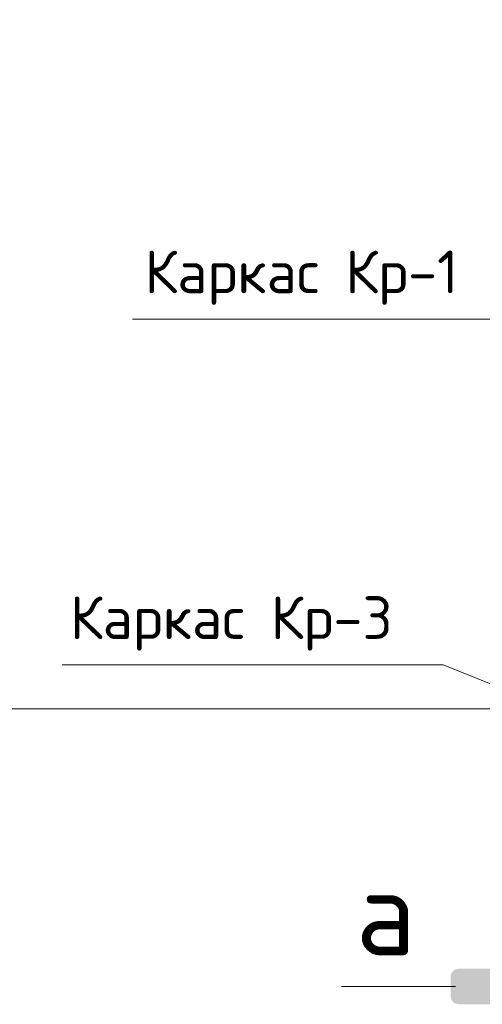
# Model space of a CAD drawing. Header units: metres. Extents: x -38 to 97, y -15 to 21.
# Tile 207 of 256: x 74.298 to 74.622, y 4.264 to 4.956. Entities that reach past the tile are written whole.
import ezdxf

# ---------------------------------------------------------------- set-up
doc = ezdxf.new("R2010")
doc.units = ezdxf.units.M
for name, color, linetype, lineweight in [('XR$3$ВК__отв в полу 1-2 эт', 220, 'Continuous', 25), ('XR$3$Текст_ общее_1', 7, 'Continuous', 13), ('XR$4$ВК__отв в полу 1-2 эт', 220, 'Continuous', 25), ('XR$4$Текст_ общее_1', 7, 'Continuous', 13), ('XR$5$ВК__отв в полу 1-2 эт', 220, 'Continuous', 25), ('XR$5$Текст_ общее_1', 7, 'Continuous', 13), ('XR$6$Текст_ примечание', 7, 'Continuous', 13)]:
    doc.layers.add(name, color=color, linetype=linetype, lineweight=lineweight)
doc.styles.add('ISOCPEUR', font='txt')

msp = doc.modelspace()

# ---------------------------------------------------------------- hatches: boundary and pattern name
at = {"linetype": 'Continuous', "lineweight": 25, "true_color": 0x000000, "transparency": 33554687}
msp.add_hatch(color=18, dxfattribs=at).paths.add_polyline_path([(74.60508, 4.28937), (74.60433, 4.28922), (74.6036, 4.28897), (74.60291, 4.28863), (74.60228, 4.28821), (74.6017, 4.2877), (74.6012, 4.28712), (74.60077, 4.28649), (74.60043, 4.2858), (74.60018, 4.28507), (74.60003, 4.28432), (74.59998, 4.28355), (74.59998, 4.2702), (74.60003, 4.26943), (74.60018, 4.26868), (74.60043, 4.26796), (74.60077, 4.26727), (74.6012, 4.26663), (74.6017, 4.26605), (74.60228, 4.26555), (74.60291, 4.26512), (74.6036, 4.26478), (74.60433, 4.26454), (74.60508, 4.26439), (74.60585, 4.26434), (74.70334, 4.26434), (74.70334, 4.28942), (74.60585, 4.28942)])
msp.add_hatch(color=18, dxfattribs=at).paths.add_polyline_path([(74.60508, 4.28937), (74.60433, 4.28922), (74.6036, 4.28897), (74.60291, 4.28863), (74.60228, 4.28821), (74.6017, 4.2877), (74.6012, 4.28712), (74.60077, 4.28649), (74.60043, 4.2858), (74.60018, 4.28507), (74.60003, 4.28432), (74.59998, 4.28355), (74.59998, 4.2702), (74.60003, 4.26943), (74.60018, 4.26868), (74.60043, 4.26796), (74.60077, 4.26727), (74.6012, 4.26663), (74.6017, 4.26605), (74.60228, 4.26555), (74.60291, 4.26512), (74.6036, 4.26478), (74.60433, 4.26454), (74.60508, 4.26439), (74.60585, 4.26434), (74.70334, 4.26434), (74.70334, 4.28942), (74.60585, 4.28942)])
msp.add_hatch(color=18, dxfattribs=at).paths.add_polyline_path([(74.60508, 4.28937), (74.60433, 4.28922), (74.6036, 4.28897), (74.60291, 4.28863), (74.60228, 4.28821), (74.6017, 4.2877), (74.6012, 4.28712), (74.60077, 4.28649), (74.60043, 4.2858), (74.60018, 4.28507), (74.60003, 4.28432), (74.59998, 4.28355), (74.59998, 4.2702), (74.60003, 4.26943), (74.60018, 4.26868), (74.60043, 4.26796), (74.60077, 4.26727), (74.6012, 4.26663), (74.6017, 4.26605), (74.60228, 4.26555), (74.60291, 4.26512), (74.6036, 4.26478), (74.60433, 4.26454), (74.60508, 4.26439), (74.60585, 4.26434), (74.70334, 4.26434), (74.70334, 4.28942), (74.60585, 4.28942)])

# ---------------------------------------------------------------- linework, layer by layer
at = {"color": 7, "linetype": 'Continuous', "lineweight": 13, "transparency": 33554687}
for points in [[(74.37677, 4.74539), (74.64398, 4.74539), (74.75872, 4.69941)], [(74.37677, 4.74539), (74.64398, 4.74539), (74.75872, 4.69941)], [(74.37677, 4.74539), (74.64398, 4.74539), (74.75872, 4.69941)], [(74.32746, 4.50262), (74.59466, 4.50262), (74.7094, 4.45664)], [(74.32746, 4.50262), (74.59466, 4.50262), (74.7094, 4.45664)], [(74.32746, 4.50262), (74.59466, 4.50262), (74.7094, 4.45664)]]:
    msp.add_lwpolyline(points, dxfattribs=at)
at = {"layer": 'XR$3$ВК__отв в полу 1-2 эт', "color": 7, "linetype": 'Continuous', "lineweight": 13, "transparency": 33554687}
msp.add_line((74.60334, 4.27688), (74.52334, 4.27688), dxfattribs=at)
at = {"layer": 'XR$4$ВК__отв в полу 1-2 эт', "color": 7, "linetype": 'Continuous', "lineweight": 13, "transparency": 33554687}
msp.add_line((74.60334, 4.27688), (74.52334, 4.27688), dxfattribs=at)
at = {"layer": 'XR$5$ВК__отв в полу 1-2 эт', "color": 7, "linetype": 'Continuous', "lineweight": 13, "transparency": 33554687}
msp.add_line((74.60334, 4.27688), (74.52334, 4.27688), dxfattribs=at)
at = {"layer": 'XR$6$Текст_ примечание', "color": 7, "linetype": 'Continuous', "lineweight": 13, "transparency": 33554687}
msp.add_line((86.41979, 4.47171), (67.91979, 4.47171), dxfattribs=at)

# ---------------------------------------------------------------- texts
at = {"color": 7, "linetype": 'Continuous', "lineweight": 13, "transparency": 33554687, "attachment_point": 5, "style": 'ISOCPEUR'}
for s, insert, char_height, width in [('\\A1;{\\fISOCPEUR|i0|b0;\\H0.030000;\\W1.000000;\\C7;Каркас Кр-1}\\P', (74.49535, 4.77452), 0.03, 0.2452593), ('\\A1;{\\fISOCPEUR|i0|b0;\\H0.030000;\\W1.000000;\\C7;Каркас Кр-1}\\P', (74.49535, 4.77452), 0.03, 0.2452593), ('\\A1;{\\fISOCPEUR|i0|b0;\\H0.030000;\\W1.000000;\\C7;Каркас Кр-1}\\P', (74.49535, 4.77452), 0.03, 0.2452593), ('\\A1;{\\fISOCPEUR|i0|b0;\\H0.030000;\\W1.000000;\\C7;Каркас Кр-3}\\P', (74.44604, 4.53175), 0.03, 0.2516296), ('\\A1;{\\fISOCPEUR|i0|b0;\\H0.030000;\\W1.000000;\\C7;Каркас Кр-3}\\P', (74.44604, 4.53175), 0.03, 0.2516296), ('\\A1;{\\fISOCPEUR|i0|b0;\\H0.030000;\\W1.000000;\\C7;Каркас Кр-3}\\P', (74.44604, 4.53175), 0.03, 0.2516296), ('\\A1;{\\fISOCPEUR|i0|b0;\\H0.060000;\\W1.000000;\\C7;а}\\P', (74.5546, 4.32875), 0.06, 0.072), ('\\A1;{\\fISOCPEUR|i0|b0;\\H0.060000;\\W1.000000;\\C7;а}\\P', (74.5546, 4.32875), 0.06, 0.072), ('\\A1;{\\fISOCPEUR|i0|b0;\\H0.060000;\\W1.000000;\\C7;а}\\P', (74.5546, 4.32875), 0.06, 0.072)]:
    msp.add_mtext(s, dxfattribs=dict(at, insert=insert, char_height=char_height, width=width))
at = {"layer": 'XR$3$Текст_ общее_1', "color": 7, "linetype": 'Continuous', "lineweight": 13, "transparency": 33554687, "insert": (75.18173, 5.22861), "char_height": 0.09, "width": 2.301075, "attachment_point": 2, "line_spacing_factor": 1.084337}
msp.add_mtext('\\A1;{\\L\\fISOCPEUR|i0|b0;\\H0.090000;\\W1.000000;\\C7;  Деталь плана 1\\l}\\P{\\fISOCPEUR|i0|b0;\\H0.052500;\\W1.000000;\\C7;(схема раскладки поперечной арматуры}\\P{\\fISOCPEUR|i0|b0;\\H0.052500;\\W1.000000;\\C7;для пилонов)}\\P', dxfattribs=at)
at = {"layer": 'XR$4$Текст_ общее_1', "color": 7, "linetype": 'Continuous', "lineweight": 13, "transparency": 33554687, "insert": (75.18173, 5.22861), "char_height": 0.09, "width": 2.301075, "attachment_point": 2, "line_spacing_factor": 1.084337}
msp.add_mtext('\\A1;{\\L\\fISOCPEUR|i0|b0;\\H0.090000;\\W1.000000;\\C7;  Деталь плана 1\\l}\\P{\\fISOCPEUR|i0|b0;\\H0.052500;\\W1.000000;\\C7;(схема раскладки поперечной арматуры}\\P{\\fISOCPEUR|i0|b0;\\H0.052500;\\W1.000000;\\C7;для пилонов)}\\P', dxfattribs=at)
at = {"layer": 'XR$5$Текст_ общее_1', "color": 7, "linetype": 'Continuous', "lineweight": 13, "transparency": 33554687, "insert": (75.18173, 5.22861), "char_height": 0.09, "width": 2.301075, "attachment_point": 2, "line_spacing_factor": 1.084337}
msp.add_mtext('\\A1;{\\L\\fISOCPEUR|i0|b0;\\H0.090000;\\W1.000000;\\C7;  Деталь плана 1\\l}\\P{\\fISOCPEUR|i0|b0;\\H0.052500;\\W1.000000;\\C7;(схема раскладки поперечной арматуры}\\P{\\fISOCPEUR|i0|b0;\\H0.052500;\\W1.000000;\\C7;для пилонов)}\\P', dxfattribs=at)

doc.saveas('drawing.dxf')
